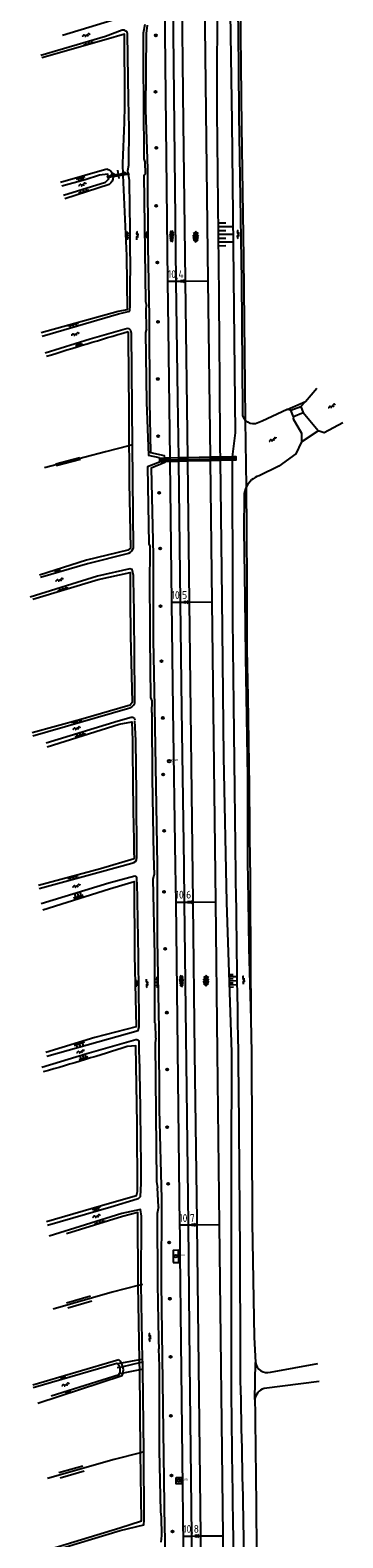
# Model space of a CAD drawing. Extents: x 121149 to 123702, y 457169 to 470031.
# Tile 19 of 87: x 122451 to 122551, y 459211 to 459695. Entities that reach past the tile are written whole.
import ezdxf

# ---------------------------------------------------------------- set-up
doc = ezdxf.new("R2010")
doc.units = 0
doc.header["$LTSCALE"] = 4
doc.layers.get('0').update_dxf_attribs({"color": 8, "linetype": 'CONTINUOUS'})
doc.layers.add('REFERENTIE', color=8, linetype='CONTINUOUS')
doc.styles.add('ISO', font='ISO')

# ---------------------------------------------------------------- blocks, each defined once
blk = doc.blocks.new('water')
at = {"color": 0, "linetype": 'ByBlock', "lineweight": -2}
for centre, start, end in [((-0.01, 0.75), 129.7446, 230.2554), ((-0.32, 1.12), 309.7446, 50.2554), ((-0.32, 0.37), 309.7446, 50.2554), ((0.32, 0.01), 129.7446, 230.2554), ((0, 0.38), 309.7446, 50.2554), ((-0.01, -0.74), 129.7446, 230.2554), ((-0.32, -0.37), 309.7446, 50.2554), ((-0.32, -1.12), 309.7446, 50.2554), ((0, -0.37), 309.7446, 50.2554)]:
    blk.add_arc(centre, 0.244, start, end, dxfattribs=at)
blk = doc.blocks.new('talud')
at = {"color": 0}
for p, q in [((0, 0.75), (0.5, 0.75)), ((0, 0.5), (1, 0.5)), ((0, 0.25), (0.5, 0.25)), ((0, 0), (1, 0)), ((0, -0.25), (0.5, -0.25)), ((0, -0.5), (1, -0.5)), ((0, -0.75), (0.5, -0.75))]:
    blk.add_line(p, q, dxfattribs=at)
blk = doc.blocks.new('paal')
at = {"color": 0}
for radius in [0.45, 0.2]:
    blk.add_circle((0, 0), radius, dxfattribs=at)
blk = doc.blocks.new('boom')
at = {"color": 0}
for radius in [0.315, 0.225, 0.135]:
    blk.add_circle((0, 0), radius, dxfattribs=at)
blk = doc.blocks.new('DRHEK')
at = {"color": 0, "linetype": 'Continuous'}
for p, q in [((1.25, 0), (-1.25, 0)), ((-0.5, 0.7), (0.5, 0.7)), ((-0.5, -0.7), (0.5, -0.7))]:
    blk.add_line(p, q, dxfattribs=at)
blk = doc.blocks.new('asfalt4')
at = {"color": 0, "linetype": 'ByBlock', "lineweight": -2}
for p, q in [((-0.63, 0.38), (0.64, 1.04)), ((-0.63, 0.4), (0.66, -0.42)), ((-0.57, -0.3), (0.73, 0.38)), ((-0.53, 1.07), (0.74, 0.27)), ((-0.52, 1.14), (0.54, 1.69)), ((-0.43, 1.75), (0.63, 1.08)), ((-0.56, -0.38), (0.58, -1.1)), ((-0.49, -0.96), (0.67, -0.36)), ((-0.46, -1.19), (0.39, -1.73)), ((-0.34, -1.59), (0.57, -1.11))]:
    blk.add_line(p, q, dxfattribs=at)
blk = doc.blocks.new('kilometerpaal')
at = {"color": 0}
for p, q in [((-0.44, 0.44), (0.44, -0.44)), ((-0.44, -0.44), (-0.44, 0.44)), ((0.44, 0.44), (-0.44, -0.44)), ((0.44, -0.44), (0.44, 0.44))]:
    blk.add_line(p, q, dxfattribs=at)
at = {"color": 0, "style": 'ISO'}
blk.add_attdef('KILOMETERPAAL', (0.59, 0.87), '', height=2.5, dxfattribs=at)
blk = doc.blocks.new('asfalt6')
at = {"color": 0, "linetype": 'ByBlock', "lineweight": -2}
for p, q in [((-0.93, 0.18), (0.7, 1.13)), ((-0.89, -0.52), (0.89, 0.52)), ((-0.89, 0.52), (0.89, -0.52)), ((-0.76, 1.01), (0.3, 1.62)), ((-0.7, 1.13), (0.93, 0.18)), ((-0.3, 1.62), (0.76, 1.01)), ((-0.93, -0.18), (0.7, -1.13)), ((-0.76, -1.01), (0.3, -1.62)), ((-0.7, -1.13), (0.93, -0.18)), ((-0.3, -1.62), (0.76, -1.01))]:
    blk.add_line(p, q, dxfattribs=at)
blk = doc.blocks.new('GREP')
at = {"color": 0, "linetype": 'Continuous'}
for p, q in [((-0.35, 2), (-0.35, -2)), ((0.35, 2), (0.35, -2))]:
    blk.add_line(p, q, dxfattribs=at)
blk = doc.blocks.new('verkl-com')
at = {"color": 0}
blk.add_circle((0, 0), 0.45, dxfattribs=at)
at = {"color": 0, "style": 'ISO'}
blk.add_attdef('VERKL-COM', (0.7, 0), '', height=0.9, dxfattribs=at)

msp = doc.modelspace()

# ---------------------------------------------------------------- linework, layer by layer
at = {"layer": 'REFERENTIE'}
for points in [[(122515.298, 459557.672), (122516.276, 459565.335), (122515.258, 459665.171), (122514.431, 459714.063), (122513.992, 459765.222), (122511.651, 459949.302)], [(122509.61, 459810.625), (122509.388, 459764.937), (122510.47, 459713.957), (122510.356, 459665.139)], [(122494.646, 459613.971), (122493.513, 459713.564)], [(122496.119, 459713.596), (122497.23, 459614.003)], [(122500.325, 459614.041), (122500.323, 459614.187), (122499.636, 459664.796), (122499.128, 459713.633)], [(122507.592, 459614.129), (122506.377, 459713.722)], [(122518.378, 459663.665), (122517.856, 459702.711)], [(122460.91, 459692.929), (122480.15, 459698.786)], [(122487.198, 459696.336), (122486.757, 459693.573)], [(122488.016, 459696.164), (122487.699, 459693.474), (122487.461, 459669.018), (122488.117, 459650.073), (122488.196, 459625.137), (122488.611, 459602.521), (122488.736, 459575.288), (122489.064, 459559.079), (122493.436, 459558.126), (122493.523, 459557.192)], [(122479.981, 459694.479), (122474.614, 459692.437), (122453.97, 459686.438)], [(122480.869, 459672.139), (122480.69, 459693.284), (122474.888, 459691.48), (122454.199, 459685.694)], [(122481.918, 459648.639), (122481.772, 459649.533), (122482.117, 459651.199), (122482.242, 459663.206), (122481.974, 459672.222), (122481.726, 459693.213)], [(122518.606, 459571.519), (122518.672, 459572.494), (122518.355, 459614.309), (122517.497, 459667.114)], [(122519.005, 459621.592), (122518.378, 459663.665)], [(122486.96, 459653.285), (122487.267, 459652.317)], [(122487.267, 459652.317), (122487.328, 459648.338)], [(122454.026, 459597.532), (122478.695, 459604.371), (122481.742, 459604.91), (122481.439, 459622.168), (122480.289, 459648.047)], [(122460.252, 459645.766), (122475.071, 459650.058)], [(122475.492, 459647.714), (122475.38, 459648.278), (122472.707, 459647.963), (122468.083, 459646.494), (122460.666, 459644.53)], [(122461.153, 459641.557), (122474.667, 459645.754), (122475.667, 459646.83), (122475.59, 459647.22)], [(122475.59, 459647.22), (122475.055, 459647.126)], [(122475.104, 459647.626), (122475.492, 459647.714)], [(122475.492, 459647.714), (122476.996, 459648.055)], [(122475.59, 459647.22), (122475.492, 459647.714)], [(122477.076, 459647.482), (122475.59, 459647.22)], [(122480.269, 459648.489), (122476.996, 459648.055)], [(122480.289, 459648.047), (122477.076, 459647.482)], [(122480.269, 459648.489), (122480.155, 459651.173)], [(122480.606, 459648.534), (122480.269, 459648.489)], [(122480.289, 459648.047), (122480.269, 459648.489)], [(122481.967, 459648.343), (122480.289, 459648.047)], [(122480.606, 459648.534), (122481.918, 459648.639)], [(122481.967, 459648.343), (122481.918, 459648.639)], [(122482.356, 459648.411), (122481.967, 459648.343)], [(122482.45, 459637.549), (122482.305, 459646.278), (122481.967, 459648.343)], [(122487.328, 459648.338), (122486.9, 459648.027)], [(122486.9, 459648.027), (122487.416, 459607.519)], [(122475.825, 459645.057), (122461.56, 459640.425)], [(122519.423, 459580.668), (122519.005, 459621.592)], [(122494.646, 459613.971), (122497.23, 459614.003)], [(122495.342, 459557.232), (122494.818, 459598.877), (122494.646, 459613.971)], [(122497.23, 459614.003), (122500.325, 459614.041)], [(122497.23, 459614.003), (122497.398, 459598.904), (122497.75, 459576.584), (122497.987, 459557.29)], [(122500.325, 459614.041), (122507.592, 459614.129)], [(122501.016, 459557.357), (122500.325, 459614.041)], [(122508.283, 459557.518), (122507.592, 459614.129)], [(122454.376, 459596.383), (122478.845, 459603.563), (122482.49, 459604.379)], [(122487.416, 459607.519), (122487.757, 459606.156)], [(122487.657, 459604.938), (122487.757, 459606.156)], [(122487.769, 459598.722), (122487.657, 459604.938)], [(122455.31, 459591.062), (122469.714, 459595.53), (122481.683, 459598.948)], [(122487.769, 459598.722), (122487.501, 459597.541)], [(122482.779, 459597.893), (122482.835, 459597.368), (122483.195, 459561.468)], [(122487.501, 459597.541), (122487.825, 459575.179)], [(122519.549, 459569.339), (122519.423, 459580.668)], [(122538.684, 459575.378), (122542.315, 459579.713)], [(122487.825, 459575.179), (122488.397, 459558.118)], [(122532.818, 459572.823), (122538.684, 459575.378)], [(122537.212, 459573.823), (122538.684, 459575.378)], [(122532.818, 459572.823), (122524.828, 459569.074), (122522.688, 459568.233)], [(122534.039, 459572.641), (122532.818, 459572.823)], [(122534.039, 459572.641), (122537.212, 459573.823)], [(122534.878, 459570.525), (122534.039, 459572.641)], [(122534.878, 459570.525), (122534.78, 459569.896), (122537.459, 459565.241), (122537.394, 459562.473)], [(122537.968, 459571.738), (122534.878, 459570.525)], [(122537.212, 459573.823), (122537.968, 459571.738)], [(122542.781, 459566.033), (122537.968, 459571.738)], [(122519.786, 459548.107), (122519.549, 459569.339)], [(122537.394, 459562.473), (122542.781, 459566.033)], [(122550.686, 459568.603), (122544.692, 459565.353), (122542.781, 459566.033)], [(122482.162, 459561.206), (122474.647, 459559.3)], [(122483.195, 459561.468), (122482.162, 459561.206)], [(122483.516, 459561.55), (122483.195, 459561.468)], [(122483.195, 459561.468), (122483.525, 459528.493)], [(122511.305, 459560.272), (122511.337, 459557.585)], [(122537.394, 459562.473), (122535.593, 459558.61), (122530.216, 459554.658), (122523.83, 459551.548)], [(122474.647, 459559.3), (122455.049, 459554.17)], [(122488.135, 459554.529), (122491.976, 459556.022)], [(122491.936, 459557.309), (122488.397, 459558.118)], [(122493.616, 459556.194), (122493.651, 459555.813), (122489.24, 459554.01), (122489.867, 459526.165), (122489.872, 459511.919), (122489.877, 459499.009), (122490.326, 459477.316), (122491.165, 459426.675), (122491.204, 459402.868), (122491.78, 459373.901), (122491.815, 459348.276), (122492.597, 459319.697), (122492.469, 459292.538), (122493.575, 459213.724), (122493.677, 459211.179), (122493.655, 459185.094), (122494.92, 459147.473)], [(122491.941, 459557.157), (122491.936, 459557.309)], [(122493.523, 459557.192), (122491.941, 459557.157)], [(122491.941, 459557.157), (122491.956, 459556.657)], [(122491.956, 459556.657), (122493.569, 459556.693)], [(122491.956, 459556.657), (122491.972, 459556.157)], [(122491.972, 459556.157), (122493.616, 459556.194)], [(122491.976, 459556.022), (122491.972, 459556.157)], [(122495.342, 459557.232), (122493.523, 459557.192)], [(122493.523, 459557.192), (122493.569, 459556.693)], [(122493.569, 459556.693), (122495.348, 459556.732)], [(122493.569, 459556.693), (122493.616, 459556.194)], [(122493.616, 459556.194), (122495.354, 459556.232)], [(122497.987, 459557.29), (122495.342, 459557.232)], [(122495.348, 459556.732), (122495.342, 459557.232)], [(122495.348, 459556.732), (122497.993, 459556.79)], [(122495.354, 459556.232), (122495.348, 459556.732)], [(122495.354, 459556.232), (122497.999, 459556.29)], [(122495.924, 459510.991), (122495.354, 459556.232)], [(122501.016, 459557.357), (122497.987, 459557.29)], [(122497.987, 459557.29), (122497.993, 459556.79)], [(122497.993, 459556.79), (122501.022, 459556.857)], [(122497.993, 459556.79), (122497.999, 459556.29)], [(122497.999, 459556.29), (122501.028, 459556.357)], [(122497.999, 459556.29), (122498.554, 459511.024)], [(122508.283, 459557.518), (122501.016, 459557.357)], [(122501.022, 459556.857), (122501.016, 459557.357)], [(122501.022, 459556.857), (122508.289, 459557.018)], [(122501.028, 459556.357), (122501.022, 459556.857)], [(122501.028, 459556.357), (122508.296, 459556.518)], [(122501.58, 459511.061), (122501.028, 459556.357)], [(122511.337, 459557.585), (122508.283, 459557.518)], [(122508.289, 459557.018), (122508.283, 459557.518)], [(122508.289, 459557.018), (122511.343, 459557.085)], [(122508.296, 459556.518), (122508.289, 459557.018)], [(122508.296, 459556.518), (122511.349, 459556.585)], [(122508.849, 459511.149), (122508.296, 459556.518)], [(122515.298, 459557.672), (122511.337, 459557.585)], [(122511.337, 459557.585), (122511.343, 459557.085)], [(122511.343, 459557.085), (122515.291, 459557.172)], [(122511.343, 459557.085), (122511.349, 459556.585)], [(122511.349, 459556.585), (122515.292, 459556.672)], [(122511.349, 459556.585), (122511.876, 459512.185), (122512.487, 459461.469), (122513.378, 459414.818), (122515.027, 459366.626)], [(122515.291, 459557.172), (122515.29, 459557.613), (122515.298, 459557.672)], [(122515.291, 459557.172), (122516.506, 459557.199)], [(122515.292, 459556.672), (122515.291, 459557.172)], [(122515.292, 459556.672), (122516.517, 459556.699), (122516.506, 459557.199)], [(122515.393, 459512.227), (122515.292, 459556.672)], [(122516.506, 459557.199), (122516.495, 459557.699), (122515.298, 459557.672)], [(122488.135, 459554.529), (122488.546, 459529.635)], [(122482.183, 459549.365), (122482.622, 459528.331), (122481.847, 459527.715), (122468.585, 459524.547), (122453.493, 459519.689)], [(122519.945, 459533.897), (122519.786, 459548.107)], [(122519.067, 459545.129), (122518.984, 459534.216), (122519.26, 459512.274), (122519.494, 459493.624), (122520.141, 459454.899), (122520.179, 459427.96), (122520.313, 459415.591), (122520.596, 459400.017), (122521.166, 459377.29)], [(122520.049, 459516.775), (122519.945, 459533.897)], [(122482.05, 459526.646), (122468.823, 459523.347), (122453.79, 459518.909)], [(122488.546, 459529.635), (122488.964, 459528.905)], [(122488.988, 459522.978), (122488.964, 459528.905)], [(122483.605, 459519.606), (122483.209, 459521.546), (122482.422, 459521.731), (122472.118, 459519.388), (122450.506, 459512.664)], [(122488.876, 459521.707), (122488.988, 459522.978)], [(122488.988, 459499.493), (122488.876, 459521.707)], [(122451.331, 459511.958), (122472.273, 459518.283), (122482.548, 459520.514), (122482.577, 459511.831), (122482.615, 459500.384), (122483.222, 459478.809), (122482.544, 459478.045), (122466.706, 459473.353), (122451.104, 459469.076)], [(122520.039, 459495.904), (122520.049, 459516.775)], [(122495.924, 459510.991), (122498.554, 459511.024)], [(122497.248, 459414.776), (122497.107, 459426.362), (122496.356, 459476.62), (122495.924, 459510.991)], [(122498.554, 459511.024), (122501.58, 459511.061)], [(122498.554, 459511.024), (122498.976, 459476.644), (122499.726, 459426.481), (122499.872, 459414.803)], [(122501.58, 459511.061), (122508.849, 459511.149)], [(122502.752, 459414.831), (122501.58, 459511.061)], [(122510.024, 459414.904), (122510.023, 459415), (122508.849, 459511.149)], [(122489.22, 459480.485), (122488.988, 459499.493)], [(122520.346, 459480.714), (122520.039, 459495.904)], [(122489.563, 459479.357), (122489.22, 459480.485)], [(122489.539, 459475.693), (122489.563, 459479.357)], [(122520.806, 459451.868), (122520.346, 459480.714)], [(122451.358, 459468.139), (122481.669, 459476.94)], [(122455.618, 459465.918), (122478.728, 459472.974), (122482.853, 459474.166)], [(122484.717, 459429.054), (122484.558, 459449.722), (122484.412, 459466.667), (122484.046, 459473.009)], [(122489.539, 459475.693), (122489.441, 459474.29)], [(122489.441, 459474.29), (122489.557, 459454.712)], [(122455.939, 459464.666), (122478.993, 459471.907), (122483.073, 459472.651), (122483.289, 459466.629)], [(122489.557, 459454.712), (122490.039, 459429.795)], [(122520.966, 459425.907), (122520.806, 459451.868)], [(122490.039, 459429.795), (122490.247, 459423.556)], [(122483.823, 459428.741), (122472.997, 459425.531), (122453.181, 459420.108)], [(122453.366, 459419.172), (122473.378, 459424.623), (122483.12, 459427.372)], [(122520.966, 459425.907), (122521.003, 459417.042)], [(122484.711, 459422.791), (122484.044, 459423.174), (122475.745, 459420.93), (122454.075, 459414.25)], [(122454.552, 459412.396), (122475.924, 459419.128), (122483.86, 459421.392), (122483.911, 459397.798), (122484.45, 459374.86), (122471.241, 459371.352), (122455.551, 459366.539)], [(122489.932, 459422.176), (122490.247, 459423.556)], [(122490.399, 459397.832), (122489.932, 459422.176)], [(122502.752, 459414.831), (122510.024, 459414.904)], [(122511.159, 459311.44), (122510.505, 459366.638), (122510.024, 459414.904)], [(122521.003, 459417.042), (122521.166, 459377.29)], [(122497.248, 459414.776), (122499.872, 459414.803)], [(122498.491, 459311.29), (122498.401, 459320.157), (122497.248, 459414.776)], [(122499.872, 459414.803), (122502.752, 459414.831)], [(122499.872, 459414.803), (122501.056, 459320.297), (122501.14, 459311.321)], [(122503.975, 459311.355), (122503.961, 459312.515), (122503.245, 459366.438), (122502.761, 459414.119), (122502.752, 459414.831)], [(122490.465, 459376.149), (122490.399, 459397.832)], [(122521.166, 459377.29), (122521.438, 459366.452)], [(122455.874, 459365.416), (122485.139, 459373.653), (122485.445, 459374.805)], [(122490.711, 459375.846), (122490.465, 459376.149)], [(122490.743, 459371.19), (122490.711, 459375.846)], [(122454.237, 459361.874), (122468.694, 459366.219), (122484.362, 459370.794)], [(122455.711, 459312.41), (122475.879, 459318.306), (122484.543, 459320.671), (122484.851, 459321.991), (122484.797, 459343.611), (122484.397, 459368.777), (122481.632, 459368.537)], [(122490.743, 459371.19), (122490.523, 459369.72)], [(122490.523, 459369.72), (122490.73, 459346.885)], [(122521.438, 459366.452), (122521.591, 459311.933)], [(122490.73, 459346.885), (122491.035, 459325.157)], [(122485.994, 459324.702), (122485.727, 459320.336)], [(122491.035, 459325.157), (122491.344, 459323.128)], [(122491.652, 459317.118), (122491.344, 459323.128)], [(122484.823, 459319.523), (122476.299, 459316.933), (122456.043, 459311.104)], [(122486.105, 459292.057), (122486.101, 459292.256), (122486.157, 459314.047), (122485.896, 459316.236), (122479.862, 459314.957), (122456.571, 459307.728)], [(122485.104, 459291.803), (122485.1, 459292.017), (122484.994, 459315.289), (122480.139, 459314.023), (122462.193, 459308.423)], [(122491.652, 459317.118), (122491.236, 459314.893)], [(122491.236, 459314.893), (122491.314, 459292.428)], [(122498.491, 459311.29), (122501.14, 459311.321)], [(122501.14, 459311.321), (122503.975, 459311.355)], [(122501.14, 459311.321), (122501.551, 459267.125), (122502.233, 459211.469)], [(122503.975, 459311.355), (122511.159, 459311.44)], [(122505.142, 459211.503), (122503.975, 459311.355)], [(122512.343, 459211.588), (122511.159, 459311.44)], [(122521.591, 459311.933), (122522.266, 459275.266)], [(122496.349, 459299.253), (122498.093, 459299.272), (122498.055, 459303.148), (122496.311, 459303.129), (122496.349, 459299.253)], [(122476.787, 459289.695), (122457.908, 459284.239)], [(122485.104, 459291.803), (122476.787, 459289.695)], [(122486.105, 459292.057), (122485.104, 459291.803)], [(122485.563, 459267.956), (122485.104, 459291.803)], [(122486.475, 459292.151), (122486.105, 459292.057)], [(122486.545, 459268.125), (122486.105, 459292.057)], [(122491.314, 459292.428), (122491.601, 459274.369)], [(122522.266, 459275.266), (122522.674, 459267.151)], [(122491.601, 459274.369), (122491.772, 459271.559)], [(122491.891, 459265.935), (122491.772, 459271.559)], [(122478.904, 459268.032), (122451.352, 459259.926)], [(122478.266, 459266.871), (122451.457, 459259.05)], [(122479.239, 459265.594), (122478.41, 459265.409)], [(122479.758, 459266.96), (122478.444, 459266.734)], [(122480.222, 459265.812), (122479.239, 459265.594)], [(122485.563, 459267.956), (122479.758, 459266.96)], [(122485.581, 459267.005), (122480.222, 459265.812)], [(122486.545, 459268.125), (122485.563, 459267.956)], [(122485.581, 459267.005), (122485.563, 459267.956)], [(122486.57, 459267.225), (122485.581, 459267.005)], [(122485.624, 459264.768), (122485.581, 459267.005)], [(122486.634, 459264.961), (122485.624, 459264.768)], [(122486.57, 459267.225), (122486.545, 459268.125)], [(122486.768, 459267.269), (122486.57, 459267.225)], [(122486.634, 459264.961), (122486.57, 459267.225)], [(122486.876, 459238.469), (122486.634, 459264.961)], [(122491.965, 459238.922), (122491.891, 459265.935)], [(122522.533, 459255.289), (122522.674, 459267.151)], [(122527.505, 459264.08), (122542.634, 459266.794)], [(122452.99, 459254.072), (122480.009, 459262.936), (122480.261, 459263.74)], [(122457.254, 459256.511), (122479.017, 459263.333), (122479.12, 459263.522)], [(122479.12, 459263.522), (122478.808, 459263.462)], [(122480.261, 459263.74), (122479.12, 459263.522)], [(122485.624, 459264.768), (122480.261, 459263.74)], [(122485.894, 459238.213), (122485.892, 459238.378), (122485.624, 459264.768)], [(122543.137, 459261.007), (122525.465, 459258.832)], [(122522.533, 459255.289), (122522.541, 459254.574)], [(122477.402, 459235.994), (122456.093, 459229.947)], [(122457.1, 459207.421), (122479.181, 459214.103), (122486.208, 459216.315), (122485.894, 459238.213)], [(122457.433, 459206.622), (122479.296, 459213.223), (122486.871, 459215.105), (122487.075, 459216.607), (122486.876, 459238.469)], [(122485.894, 459238.213), (122477.402, 459235.994)], [(122486.876, 459238.469), (122485.894, 459238.213)], [(122487.029, 459238.509), (122486.876, 459238.469)], [(122492.332, 459219.342), (122491.965, 459238.922)], [(122497.27, 459230.305), (122498.843, 459230.315), (122498.892, 459228.227), (122497.319, 459228.217), (122497.27, 459230.305)], [(122492.625, 459217.486), (122492.332, 459219.342)], [(122492.741, 459211.68), (122492.625, 459217.486)], [(122492.519, 459209.568), (122492.741, 459211.68)], [(122499.588, 459211.437), (122502.233, 459211.469)], [(122502.233, 459211.469), (122505.142, 459211.503)], [(122502.233, 459211.469), (122502.828, 459162.985), (122502.999, 459138.807)], [(122505.142, 459211.503), (122512.343, 459211.588)], [(122506.399, 459110.078), (122505.707, 459163.144), (122505.142, 459211.503)], [(122513.545, 459110.163), (122512.343, 459211.588)]]:
    msp.add_lwpolyline(points, dxfattribs=at)
for points in [[(122517.497, 459667.114, 0.0015539), (122516.292, 459768.148)], [(122481.726, 459693.213, 0.466596), (122479.981, 459694.479)], [(122486.757, 459693.573, 0.0039465), (122486.96, 459653.285)], [(122480.155, 459651.173, 0.0090615), (122480.869, 459672.139)], [(122510.356, 459665.139, -0.0014017), (122511.305, 459560.272)], [(122475.071, 459650.058, -0.2673073), (122476.996, 459648.055)], [(122477.076, 459647.482, -0.261758), (122475.825, 459645.057)], [(122476.996, 459648.055, -0.0525501), (122477.076, 459647.482)], [(122482.49, 459604.379, 0.007959), (122482.45, 459637.549)], [(122481.683, 459598.948, -0.2673179), (122482.779, 459597.893)], [(122455.739, 459589.898, -0.0053309), (122481.858, 459597.817)], [(122481.858, 459597.817, -0.0024583), (122482.162, 459561.206)], [(122519.549, 459569.339, -0.1712099), (122518.606, 459571.519)], [(122522.688, 459568.233, -0.2471709), (122519.549, 459569.339)], [(122482.162, 459561.206, -0.0007602), (122482.183, 459549.365)], [(122523.83, 459551.548, 0.2034769), (122519.786, 459548.107)], [(122519.786, 459548.107, 0.1138465), (122519.067, 459545.129)], [(122483.525, 459528.493, -0.1908823), (122482.05, 459526.646)], [(122484.008, 459478.616, 0.0047085), (122483.605, 459519.606)], [(122517.211, 459367.026, -0.0011296), (122515.393, 459512.227)], [(122481.669, 459476.94, 0.231851), (122484.008, 459478.616)], [(122482.853, 459474.166, -0.4237164), (122484.045, 459473.293)], [(122483.289, 459466.629, 0.0044868), (122483.823, 459428.741)], [(122483.12, 459427.372, 0.3894472), (122484.717, 459429.054)], [(122485.445, 459374.805, 0.0040842), (122484.711, 459422.791)], [(122481.632, 459368.537, -0.0094607), (122454.687, 459360.37)], [(122484.362, 459370.794, -0.355461), (122485.301, 459370.132)], [(122485.301, 459370.132, -0.0047768), (122485.994, 459324.702)], [(122515.027, 459366.626, 0.0013165), (122514.869, 459260.282)], [(122517.927, 459261.321, 0.0024407), (122517.211, 459367.026)], [(122485.727, 459320.336, -0.1100445), (122484.823, 459319.523)], [(122499.588, 459211.437, -0.0004107), (122498.491, 459311.29)], [(122478.444, 459266.734, 0.0160149), (122478.266, 459266.871)], [(122479.239, 459265.594, 0.1339235), (122478.444, 459266.734)], [(122479.758, 459266.96, 0.074749), (122478.904, 459268.032)], [(122479.12, 459263.522, 0.2041425), (122479.239, 459265.594)], [(122480.222, 459265.812, 0.0680877), (122479.758, 459266.96)], [(122480.261, 459263.74, 0.115343), (122480.222, 459265.812)], [(122522.674, 459267.151, 0.4609181), (122527.505, 459264.08)], [(122514.869, 459260.282, 0.0018763), (122516.323, 459163.29)], [(122519.656, 459162.467, 0.0028424), (122517.927, 459261.321)], [(122525.465, 459258.832, 0.3176963), (122522.533, 459255.289)], [(122522.541, 459254.574, -0.0008301), (122523.045, 459206.366)], [(122500.179, 459162.932, -0.0002265), (122499.588, 459211.437)]]:
    msp.add_lwpolyline(points, format="xyb", dxfattribs=at)

# ---------------------------------------------------------------- block references
at = {"layer": 'REFERENTIE', "linetype": 'Continuous'}
for name, p, rotation in [('water', (122468.518, 459692.89), 286.205185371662), ('water', (122467.306, 459644.984), 287.6377155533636), ('water', (122484.83, 459628.575), 358.3388879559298), ('asfalt6', (122503.557, 459628.291), 359.8281131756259), ('water', (122464.982, 459596.987), 285.1344750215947), ('water', (122547.238, 459573.929), 298.1533465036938), ('water', (122528.287, 459563.192), 298.1533465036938), ('water', (122459.963, 459518.189), 288.1268125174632), ('water', (122465.431, 459470.571), 286.3151932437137), ('water', (122465.361, 459420.009), 286.9132177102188), ('asfalt6', (122506.851, 459389.67), 358.8542371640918), ('water', (122518.906, 459389.809), 3.326073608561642), ('water', (122487.941, 459388.781), 1.891965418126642), ('water', (122466.688, 459366.848), 286.9132177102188), ('water', (122471.829, 459314.073), 287.4018879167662), ('water', (122488.855, 459275.234), 2.808053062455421), ('water', (122461.888, 459260.041), 289.39552832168)]:
    msp.add_blockref(name, p, dxfattribs=dict(at, rotation=rotation))
for name, p, xscale, yscale, rotation in [('talud', (122469.475, 459689.966), 0.928342, 2, 105.6232271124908), ('talud', (122466.481, 459647.57), 1.516883, 1.516883, 286.1529320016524), ('DRHEK', (122478.806, 459648.296), 1.072603, 2, 277.5870690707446), ('talud', (122467.805, 459642.453), 1.098786, 2, 107.9731620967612), ('talud', (122510.735, 459629.051), 4.903276, 4.903276, 0.6076420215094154), ('talud', (122481.141, 459628.666), 1.416492, 1.416492, 2.630112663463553), ('talud', (122488.187, 459628.79), 1.073012, 1.073012, 180.2669867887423), ('talud', (122464.116, 459600.329), 1.056455, 2, 285.4834633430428), ('talud', (122466.323, 459593.162), 1.238028, 1.238028, 107.1469622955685), ('GREP', (122462.634, 459556.155), 0.868003, 2, 104.7173111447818), ('talud', (122459.089, 459521.49), 0.975931, 0.975931, 287.8408466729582), ('talud', (122461.18, 459514.933), 1.004821, 2, 106.7757113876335), ('talud', (122465.321, 459472.973), 0.794697, 2, 285.3310406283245), ('talud', (122466.72, 459468.052), 1.161684, 2, 107.4834864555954), ('talud', (122464.126, 459423.103), 0.985504, 2, 285.2907979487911), ('talud', (122466.179, 459416.058), 1.784405, 1.784405, 107.4804459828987), ('talud', (122514.241, 459389.589), 2.656559, 2.656559, 1.963041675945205), ('talud', (122484.121, 459388.86), 1.169312, 1.169312, 1.323106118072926), ('talud', (122491.479, 459389.037), 1.053402, 2, 181.142499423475), ('talud', (122466.095, 459369.773), 1.423919, 2, 287.073141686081), ('talud', (122467.812, 459364.229), 1.643346, 1.643346, 106.5823619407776), ('talud', (122471.453, 459317.012), 1.416081, 1.416081, 286.3233235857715), ('talud', (122473.014, 459311.8), 0.964158, 2, 107.3256516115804), ('GREP', (122466.196, 459286.634), 2.419954, 2, 106.1342045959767), ('talud', (122460.868, 459262.726), 0.907842, 0.907842, 286.3788554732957), ('talud', (122462.809, 459257.341), 0.86932, 0.86932, 108.1639995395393), ('GREP', (122463.717, 459232.11), 2.419954, 2, 105.843082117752)]:
    msp.add_blockref(name, p, dxfattribs=dict(at, xscale=xscale, yscale=yscale, rotation=rotation))
for name, p in [('boom', (122490.745, 459692.856)), ('boom', (122490.665, 459674.751)), ('boom', (122490.926, 459656.785)), ('paal', (122477.007, 459648.058)), ('paal', (122480.606, 459648.534)), ('boom', (122490.864, 459638.143)), ('asfalt4', (122495.779, 459628.447)), ('water', (122517.111, 459629.031)), ('boom', (122491.25, 459619.952)), ('boom', (122491.462, 459600.963)), ('boom', (122491.445, 459582.625)), ('boom', (122491.474, 459564.267)), ('boom', (122491.877, 459546.134)), ('boom', (122492.149, 459528.285)), ('boom', (122492.3, 459509.785)), ('boom', (122492.558, 459492.157)), ('boom', (122492.971, 459473.893)), ('boom', (122493.078, 459455.761)), ('boom', (122493.431, 459437.722)), ('boom', (122493.389, 459418.082)), ('boom', (122493.768, 459399.872)), ('asfalt4', (122498.921, 459389.519)), ('boom', (122494.323, 459379.374)), ('boom', (122494.422, 459361.147)), ('boom', (122494.378, 459342.605)), ('boom', (122494.715, 459324.443)), ('boom', (122495.015, 459305.617)), ('boom', (122495.262, 459287.618)), ('boom', (122495.516, 459268.926)), ('boom', (122495.582, 459250.015)), ('boom', (122495.771, 459230.864)), ('boom', (122496.146, 459212.978))]:
    msp.add_blockref(name, p, dxfattribs=at)
ref = msp.add_blockref('kilometerpaal', (122499.382, 459614.029), dxfattribs=at)
ref.add_attrib('KILOMETERPAAL', '10,4', (122494.583, 459615.016), dxfattribs={"layer": '0', "color": 0, "height": 2.5, "style": 'ISO'})
ref = msp.add_blockref('kilometerpaal', (122500.555, 459511.048), dxfattribs=at)
ref.add_attrib('KILOMETERPAAL', '10,5', (122495.757, 459512.078), dxfattribs={"layer": '0', "color": 0, "height": 2.5, "style": 'ISO'})
for p in [(122495.061, 459460.027), (122497.192, 459301.266), (122498.086, 459229.288)]:
    msp.add_blockref('verkl-com', p, dxfattribs=at).add_auto_attribs({'VERKL-COM': 'com'})
ref = msp.add_blockref('kilometerpaal', (122501.719, 459414.821), dxfattribs=at)
ref.add_attrib('KILOMETERPAAL', '10,6', (122497.051, 459415.964), dxfattribs={"layer": '0', "color": 0, "height": 2.5, "style": 'ISO'})
ref = msp.add_blockref('kilometerpaal', (122502.982, 459311.343), dxfattribs=at)
ref.add_attrib('KILOMETERPAAL', '10,7', (122498.221, 459312.243), dxfattribs={"layer": '0', "color": 0, "height": 2.5, "style": 'ISO'})
ref = msp.add_blockref('kilometerpaal', (122504.032, 459211.49), dxfattribs=at)
ref.add_attrib('KILOMETERPAAL', '10,8', (122499.473, 459212.51), dxfattribs={"layer": '0', "color": 0, "height": 2.5, "style": 'ISO'})

doc.saveas('drawing.dxf')
